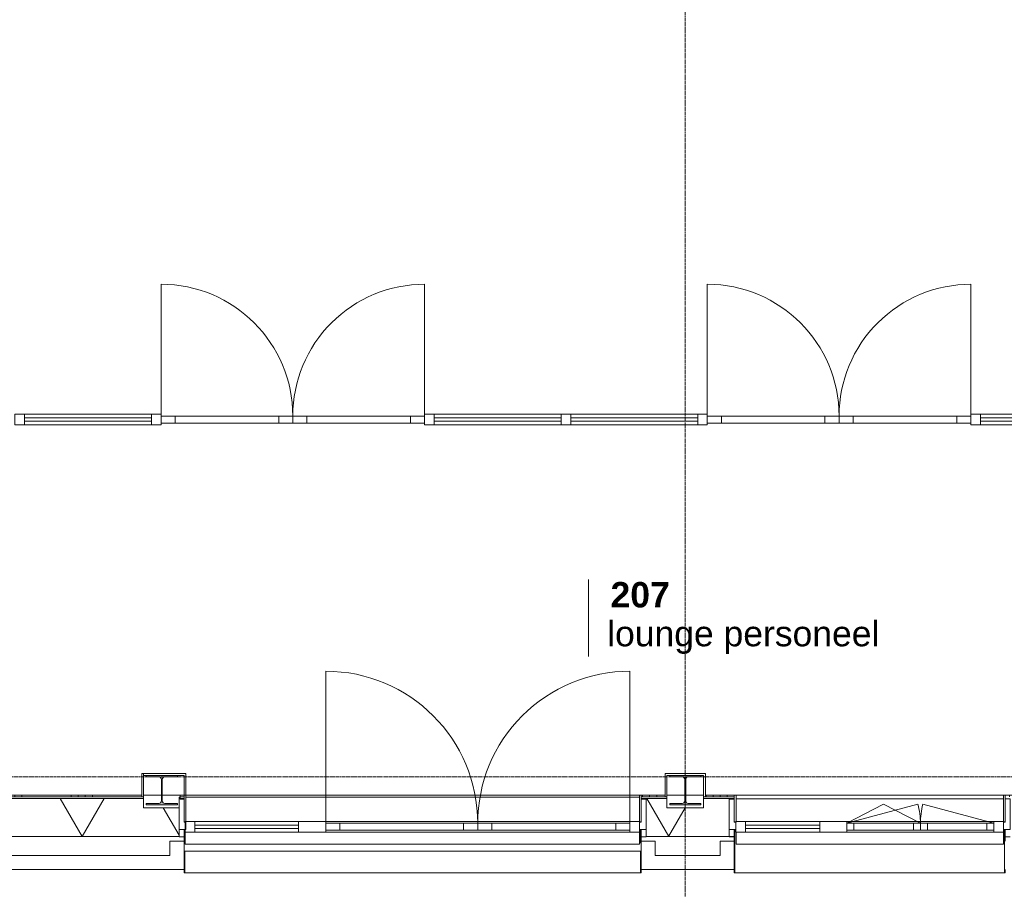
# Model space of a CAD drawing. Header units: millimetres. Extents: x -6115 to 78411, y -6358 to 59618.
# Tile 24 of 99: x 33083 to 40062, y -798 to 5367. Entities that reach past the tile are written whole.
import ezdxf

# ---------------------------------------------------------------- set-up
doc = ezdxf.new("R2010")
doc.units = ezdxf.units.MM
doc.linetypes.add('stramien', pattern=[22.225, 12.7, -3.175, 3.175, -3.175])
for name, color, linetype, lineweight in [('00_Algemeen', 7, 'Continuous', 35), ('22_Metselwerk', 7, 'Continuous', 9), ('25_Metaalconstructiewerk', 7, 'Continuous', 9), ('30_Kozijnen-ramen-deuren', 7, 'Continuous', 9), ('32_Trappen en balustraden', 7, 'Continuous', 9), ('42_Dekvloeren en vloersystemen', 7, 'Continuous', 9)]:
    doc.layers.add(name, color=color, linetype=linetype, lineweight=lineweight)
doc.styles.add('Arial_1', font='arial.ttf', dxfattribs={"height": 180})
doc.styles.add('Arial_B', font='arialbd.ttf', dxfattribs={"height": 180})

# ---------------------------------------------------------------- blocks, each defined once
blk = doc.blocks.new('Direct Shape - 2410-10368 v1 - IFC-model constructie _zonder onderbouw_ _MM21228_-1202219-02 tweede verdieping overzicht')
at = {"layer": '25_Metaalconstructiewerk'}
blk.add_hatch(color=256, dxfattribs=at).paths.add_polyline_path([(37690, -200), (37910, -200), (37910, -189), (37821.5, -189), (37808.8, -183.7), (37803.5, -171), (37803.5, -19), (37808.8, -6.3), (37821.5, -1), (37910, -1), (37910, 10), (37690, 10), (37690, -1), (37778.5, -1), (37791.2, -6.3), (37796.5, -19), (37796.5, -171), (37791.2, -183.7), (37778.5, -189), (37690, -189)])
for p, q in [((37910, 10), (37690, 10)), ((37690, 10), (37690, -1)), ((37910, -1), (37910, 10)), ((37690, -1), (37778.5, -1)), ((37796.5, -19), (37796.5, -171)), ((37803.5, -171), (37803.5, -19)), ((37821.5, -1), (37910, -1)), ((37778.5, -189), (37690, -189)), ((37690, -189), (37690, -200)), ((37690, -200), (37910, -200)), ((37910, -189), (37821.5, -189)), ((37910, -200), (37910, -189))]:
    blk.add_line(p, q, dxfattribs=at)
for centre, start, end in [((37778.5, -19), 0, 90), ((37821.5, -19), 90, 180), ((37778.5, -171), 270, 0), ((37821.5, -171), 180, 270)]:
    blk.add_arc(centre, 18, start, end, dxfattribs=at)
blk = doc.blocks.new('Direct Shape - NLRS_28_SC_TLB_kolom HEA_gen_AT_kolom_gen_HEA220_857665-1202220-02 tweede verdieping overzicht')
blk.add_blockref('Direct Shape - 2410-10368 v1 - IFC-model constructie _zonder onderbouw_ _MM21228_-1202219-02 tweede verdieping overzicht', (0, 0))
blk = doc.blocks.new('Direct Shape - 2410-10368 v1 - IFC-model constructie _zonder onderbouw_ _MM21228_-1202227-02 tweede verdieping overzicht')
at = {"layer": '25_Metaalconstructiewerk'}
blk.add_hatch(color=256, dxfattribs=at).paths.add_polyline_path([(33980, -200), (34200, -200), (34200, -189), (34111.5, -189), (34098.8, -183.7), (34093.5, -171), (34093.5, -19), (34098.8, -6.3), (34111.5, -1), (34200, -1), (34200, 10), (33980, 10), (33980, -1), (34068.5, -1), (34081.2, -6.3), (34086.5, -19), (34086.5, -171), (34081.2, -183.7), (34068.5, -189), (33980, -189)])
for p, q in [((34200, 10), (33980, 10)), ((33980, 10), (33980, -1)), ((34200, -1), (34200, 10)), ((33980, -1), (34068.5, -1)), ((34086.5, -19), (34086.5, -171)), ((34093.5, -171), (34093.5, -19)), ((34111.5, -1), (34200, -1)), ((34068.5, -189), (33980, -189)), ((33980, -189), (33980, -200)), ((33980, -200), (34200, -200)), ((34200, -189), (34111.5, -189)), ((34200, -200), (34200, -189))]:
    blk.add_line(p, q, dxfattribs=at)
for centre, start, end in [((34068.5, -19), 0, 90), ((34111.5, -19), 90, 180), ((34068.5, -171), 270, 0), ((34111.5, -171), 180, 270)]:
    blk.add_arc(centre, 18, start, end, dxfattribs=at)
blk = doc.blocks.new('Direct Shape - NLRS_28_SC_TLB_kolom HEA_gen_AT_kolom_gen_HEA220_857675-1202228-02 tweede verdieping overzicht')
blk.add_blockref('Direct Shape - 2410-10368 v1 - IFC-model constructie _zonder onderbouw_ _MM21228_-1202227-02 tweede verdieping overzicht', (0, 0))
blk = doc.blocks.new('2410-10368 v1 - IFC-model constructie _zonder onderbouw_ _MM21228__ifc-1-02 tweede verdieping overzicht')
at = {"layer": '25_Metaalconstructiewerk', "lineweight": 9}
for name in ['Direct Shape - NLRS_28_SC_TLB_kolom HEA_gen_AT_kolom_gen_HEA220_857675-1202228-02 tweede verdieping overzicht', 'Direct Shape - NLRS_28_SC_TLB_kolom HEA_gen_AT_kolom_gen_HEA220_857665-1202220-02 tweede verdieping overzicht']:
    blk.add_blockref(name, (0, 0), dxfattribs=at)
blk = doc.blocks.new('32_AEE_VO_Vliesgevel Paneel - Dubbel Raam Paneel-8380572-02 tweede verdieping overzicht')
at = {"layer": '30_Kozijnen-ramen-deuren'}
for p, q in [((-520.8, 25), (-470.8, 25)), ((-520.8, -25), (-520.8, 25)), ((-470.8, 25), (-50, 25)), ((-470.8, 25), (-470.8, -25)), ((-50, 25), (0, 25)), ((-50, -25), (-50, 25)), ((50, 25), (0, 25)), ((0, 25), (0, -25)), ((0, 25), (0, -25)), ((50, -25), (50, 25)), ((470.8, 25), (50, 25)), ((470.8, 25), (470.8, -25)), ((520.8, 25), (470.8, 25)), ((520.8, -25), (520.8, 25)), ((-470.8, -25), (-520.8, -25)), ((-50, -25), (-470.8, -25)), ((0, -25), (-50, -25)), ((0, -25), (50, -25)), ((50, -25), (470.8, -25)), ((470.8, -25), (520.8, -25))]:
    blk.add_line(p, q, dxfattribs=at)
blk = doc.blocks.new('Rectangular Mullion - 21_AEE_aluminium_BxD_68x77mm-5651194-02 tweede verdieping overzicht')
at = {"layer": '30_Kozijnen-ramen-deuren'}
blk.add_line((38946, -316), (39987.6, -316), dxfattribs=at)
blk = doc.blocks.new('Rectangular Mullion - 21_AEE_aluminium_BxD_68x77mm-V162-02 tweede verdieping overzicht')
at = {"layer": '30_Kozijnen-ramen-deuren'}
for p, q in [((-68, 38.5), (0, 38.5)), ((-68, -38.5), (-68, 38.5)), ((0, 38.5), (0, -38.5))]:
    blk.add_line(p, q, dxfattribs=at)
blk = doc.blocks.new('32_AEE_VO_Vliesgevel Paneel - Dubbele Deur Paneel-5651171-02 tweede verdieping overzicht')
at = {"layer": '30_Kozijnen-ramen-deuren'}
for p, q in [((-1077.75, 25), (-977.75, 25)), ((-977.75, 25), (-100, 25)), ((-977.75, 25), (-977.75, -25)), ((-100, 25), (0, 25)), ((-100, -25), (-100, 25)), ((100, 25), (0, 25)), ((0, 25), (0, -25)), ((0, 25), (0, -25)), ((977.75, 25), (100, 25)), ((100, -25), (100, 25)), ((977.75, 25), (977.75, -25)), ((1077.75, 25), (977.75, 25)), ((-977.75, -25), (-1077.75, -25)), ((-100, -25), (-977.75, -25)), ((0, -25), (-100, -25)), ((0, -25), (100, -25)), ((100, -25), (977.75, -25)), ((977.75, -25), (1077.75, -25))]:
    blk.add_line(p, q, dxfattribs=at)
blk = doc.blocks.new('Rectangular Mullion - 21_AEE_aluminium_BxD_68x77mm-2976939-02 tweede verdieping overzicht')
at = {"layer": '30_Kozijnen-ramen-deuren'}
blk.add_line((35251.5, -316), (37407, -316), dxfattribs=at)
blk = doc.blocks.new('Rectangular Mullion - 21_AEE_aluminium_BxD_68x77mm-2976947-02 tweede verdieping overzicht')
at = {"layer": '30_Kozijnen-ramen-deuren'}
for p, q in [((-68, 38.5), (0, 38.5)), ((-68, -38.5), (-68, 38.5)), ((0, 38.5), (0, -38.5))]:
    blk.add_line(p, q, dxfattribs=at)
blk = doc.blocks.new('System Panel - 31_AEE_glas-5651174-02 tweede verdieping overzicht')
at = {"layer": '30_Kozijnen-ramen-deuren'}
for p, q in [((367.75, 12.5), (-367.75, 12.5)), ((-367.75, 12.5), (-367.75, -12.5)), ((367.75, -12.5), (367.75, 12.5)), ((-367.75, -12.5), (367.75, -12.5))]:
    blk.add_line(p, q, dxfattribs=at)
blk = doc.blocks.new('Rectangular Mullion - 21_AEE_aluminium_BxD_68x77mm-2976942-02 tweede verdieping overzicht')
at = {"layer": '30_Kozijnen-ramen-deuren'}
blk.add_line((34323, -316), (35058.5, -316), dxfattribs=at)
blk = doc.blocks.new('Rectangular Mullion - 21_AEE_aluminium_BxD_193x77mm-5651167-02 tweede verdieping overzicht')
at = {"layer": '30_Kozijnen-ramen-deuren'}
for p, q in [((-96.5, 38.5), (96.5, 38.5)), ((-96.5, -38.5), (-96.5, 38.5)), ((96.5, 38.5), (96.5, -38.5))]:
    blk.add_line(p, q, dxfattribs=at)
blk = doc.blocks.new('Rectangular Mullion - 21_AEE_aluminium_BxD_68x77mm-2977028-02 tweede verdieping overzicht')
at = {"layer": '30_Kozijnen-ramen-deuren'}
for p, q in [((0, 38.5), (-68, 38.5)), ((-68, 38.5), (-68, -38.5)), ((0, -38.5), (0, 38.5))]:
    blk.add_line(p, q, dxfattribs=at)
blk = doc.blocks.new('System Panel - 31_AEE_glas-8380627-02 tweede verdieping overzicht')
at = {"layer": '30_Kozijnen-ramen-deuren'}
for p, q in [((262.75, 12.5), (-262.75, 12.5)), ((-262.75, 12.5), (-262.75, -12.5)), ((262.75, -12.5), (262.75, 12.5)), ((-262.75, -12.5), (262.75, -12.5))]:
    blk.add_line(p, q, dxfattribs=at)
blk = doc.blocks.new('Rectangular Mullion - 21_AEE_aluminium_BxD_68x77mm-V179-02 tweede verdieping overzicht')
at = {"layer": '30_Kozijnen-ramen-deuren'}
blk.add_line((38227.5, -316), (38753, -316), dxfattribs=at)
blk = doc.blocks.new('Rectangular Mullion - 21_AEE_aluminium_BxD_193x77mm-8380570-02 tweede verdieping overzicht')
at = {"layer": '30_Kozijnen-ramen-deuren'}
for p, q in [((-96.5, 38.5), (96.5, 38.5)), ((-96.5, 25), (-96.5, 38.5)), ((96.5, 38.5), (96.5, -38.5)), ((-96.5, -38.5), (-96.5, -25))]:
    blk.add_line(p, q, dxfattribs=at)
blk = doc.blocks.new('Rectangular Mullion - 21_AEE_aluminium_BxD_68x77mm-V180-02 tweede verdieping overzicht')
at = {"layer": '30_Kozijnen-ramen-deuren'}
for p, q in [((0, 38.5), (-68, 38.5)), ((-68, 38.5), (-68, 25.5)), ((0, -38.5), (0, 38.5)), ((-68, -25), (-68, -38.5))]:
    blk.add_line(p, q, dxfattribs=at)
blk = doc.blocks.new('System Panel - 31_AEE_glas-8201955-02 tweede verdieping overzicht')
at = {"layer": '30_Kozijnen-ramen-deuren'}
for p, q in [((450, 12.5), (-450, 12.5)), ((-450, 12.5), (-450, -12.5)), ((450, -12.5), (450, 12.5)), ((-450, -12.5), (450, -12.5))]:
    blk.add_line(p, q, dxfattribs=at)
blk = doc.blocks.new('Rectangular Mullion - 21_AEE_aluminium_CS50-6773726-02 tweede verdieping overzicht')
at = {"layer": '30_Kozijnen-ramen-deuren'}
for p, q in [((33116.5, 2570.5), (34016.5, 2570.5)), ((33116.5, 2494.5), (34016.5, 2494.5))]:
    blk.add_line(p, q, dxfattribs=at)
blk = doc.blocks.new('Rectangular Mullion - 21_AEE_aluminium_CS50-8201947-02 tweede verdieping overzicht')
at = {"layer": '30_Kozijnen-ramen-deuren'}
for p, q in [((-34, 38), (34, 38)), ((-34, -38), (-34, 38)), ((34, 38), (34, -38)), ((34, -38), (-34, -38))]:
    blk.add_line(p, q, dxfattribs=at)
blk = doc.blocks.new('32_AEE_VO_Vliesgevel Paneel - Dubbele Deur Paneel-8201956-02 tweede verdieping overzicht')
at = {"layer": '30_Kozijnen-ramen-deuren'}
for p, q in [((-934, 25), (-834, 25)), ((-834, 25), (-100, 25)), ((-834, 25), (-834, -25)), ((-100, 25), (0, 25)), ((-100, -25), (-100, 25)), ((100, 25), (0, 25)), ((0, 25), (0, -25)), ((0, 25), (0, -25)), ((834, 25), (100, 25)), ((100, -25), (100, 25)), ((834, 25), (834, -25)), ((934, 25), (834, 25)), ((-834, -25), (-934, -25)), ((-100, -25), (-834, -25)), ((0, -25), (-100, -25)), ((0, -25), (100, -25)), ((100, -25), (834, -25)), ((834, -25), (934, -25))]:
    blk.add_line(p, q, dxfattribs=at)
blk = doc.blocks.new('Rectangular Mullion - 21_AEE_aluminium_CS50-6773734-02 tweede verdieping overzicht')
at = {"layer": '30_Kozijnen-ramen-deuren'}
for p, q in [((36020.5, 2570.5), (36920.5, 2570.5)), ((36020.5, 2494.5), (36920.5, 2494.5))]:
    blk.add_line(p, q, dxfattribs=at)
blk = doc.blocks.new('Rectangular Mullion - 21_AEE_aluminium_CS50-8201948-02 tweede verdieping overzicht')
at = {"layer": '30_Kozijnen-ramen-deuren'}
for p, q in [((-34, 38), (34, 38)), ((-34, -38), (-34, 38)), ((34, 38), (34, -38)), ((34, -38), (-34, -38))]:
    blk.add_line(p, q, dxfattribs=at)
blk = doc.blocks.new('31_AEE_SA_Stelkozijn - Specials A-8378026-02 tweede verdieping overzicht')
at = {"layer": '30_Kozijnen-ramen-deuren', "lineweight": 18}
for p, q in [((-960.1, 502.5), (-995, 502.5)), ((-995, 502.5), (-995, 284.5)), ((-960.1, 338.5), (-960.1, 502.5)), ((995, 502.5), (960.1, 502.5)), ((960.1, 502.5), (960.1, 338.5)), ((995, 284.5), (995, 502.5)), ((-995, 284.5), (-948.1, 284.5)), ((-948.1, 338.5), (-960.1, 338.5)), ((-948.1, 284.5), (-948.1, 338.5)), ((960.1, 338.5), (948.1, 338.5)), ((948.1, 338.5), (948.1, 284.5)), ((948.1, 284.5), (995, 284.5))]:
    blk.add_line(p, q, dxfattribs=at)
at = {"layer": '30_Kozijnen-ramen-deuren'}
for p, q in [((-947.6, 502.5), (947.6, 502.5)), ((-960, 232.5), (-995, 232.5)), ((995, 232.5), (960, 232.5))]:
    blk.add_line(p, q, dxfattribs=at)
blk = doc.blocks.new('41_AEE_SA_Lekdorpel_40mm overstek - Lekdorpel-8378028-02 tweede verdieping overzicht')
at = {"layer": '30_Kozijnen-ramen-deuren'}
for p, q in [((-960, 200.5), (-960, 280.5)), ((-948, 280.5), (-960, 280.5)), ((-955, -13.4), (-955, 279.5)), ((-955, 279.5), (-948, 279.5)), ((960, 280.5), (948.1, 280.5)), ((948.1, 279.5), (955, 279.5)), ((955, 279.5), (955, -13.4)), ((960, 280.5), (960, 200.5)), ((-960, -13.4), (-960, 0.5)), ((960, 0.5), (960, -13.4)), ((-960, -13.4), (-960, -22.5)), ((-960, -21.5), (-960, -22.5)), ((-960, -22.5), (-955, -22.5)), ((-955, -13.4), (-955, -22.5)), ((-955, -21.7), (-955, -22.5)), ((-955, -22.5), (955, -22.5)), ((955, -22.5), (955, -13.4)), ((955, -22.5), (955, -21.7)), ((955, -22.5), (960, -22.5)), ((960, -22.5), (960, -13.4)), ((960, -22.5), (960, -21.5))]:
    blk.add_line(p, q, dxfattribs=at)
blk = doc.blocks.new('AEE_SA_Dagkant_interieur - Dagkant Interieur-8378029-02 tweede verdieping overzicht')
at = {"layer": '30_Kozijnen-ramen-deuren', "lineweight": 18}
for p, q in [((-947.6, 527), (-960.1, 527)), ((-960.1, 527), (-960.1, 335.6)), ((-947.6, 335.6), (-947.6, 527)), ((960.1, 527), (947.6, 527)), ((947.6, 527), (947.6, 335.6)), ((960.1, 335.6), (960.1, 527)), ((-960.1, 335.6), (-947.6, 335.6)), ((947.6, 335.6), (960.1, 335.6))]:
    blk.add_line(p, q, dxfattribs=at)
blk = doc.blocks.new('31_AEE_SA_Stelkozijn Special A3 - Specials A3-8377119-02 tweede verdieping overzicht')
at = {"layer": '30_Kozijnen-ramen-deuren'}
for p, q in [((-1655, 502.5), (-1655, 514.5)), ((-1655, 514.5), (-1647.4, 514.5)), ((-1607.6, 514.5), (1607.6, 514.5)), ((-1620, 232.5), (-1655, 232.5)), ((1655, 232.5), (1620, 232.5))]:
    blk.add_line(p, q, dxfattribs=at)
at = {"layer": '30_Kozijnen-ramen-deuren', "lineweight": 18}
for p, q in [((-1620.1, 502.5), (-1655, 502.5)), ((-1655, 502.5), (-1655, 284.5)), ((-1620.1, 338.5), (-1620.1, 502.5)), ((1655, 502.5), (1620.1, 502.5)), ((1620.1, 502.5), (1620.1, 338.5)), ((1655, 284.5), (1655, 502.5)), ((-1655, 284.5), (-1608.1, 284.5)), ((-1608.1, 338.5), (-1620.1, 338.5)), ((-1608.1, 284.5), (-1608.1, 338.5)), ((1620.1, 338.5), (1608.1, 338.5)), ((1608.1, 338.5), (1608.1, 284.5)), ((1608.1, 284.5), (1655, 284.5))]:
    blk.add_line(p, q, dxfattribs=at)
blk = doc.blocks.new('41_AEE_SA_Lekdorpel_40mm overstek - Lekdorpel-6592925-02 tweede verdieping overzicht')
at = {"layer": '30_Kozijnen-ramen-deuren'}
for p, q in [((-1620, 200.5), (-1620, 280.5)), ((-1612.4, 280.5), (-1620, 280.5)), ((-1615, 190.5), (-1615, 279.5)), ((-1615, 279.5), (-1612.4, 279.5)), ((1620, 280.5), (1607.6, 280.5)), ((1607.6, 279.5), (1615, 279.5)), ((1615, 279.5), (1615, 190.5)), ((1620, 280.5), (1620, 200.5)), ((-1615, -13.4), (-1615, 130.5)), ((1615, 130.5), (1615, -13.4)), ((-1620, -13.4), (-1620, 0.5)), ((1620, 0.5), (1620, -13.4)), ((-1620, -13.4), (-1620, -22.5)), ((-1620, -21.5), (-1620, -22.5)), ((-1620, -22.5), (-1615, -22.5)), ((-1615, -13.4), (-1615, -22.5)), ((-1615, -21.7), (-1615, -22.5)), ((-1615, -22.5), (1615, -22.5)), ((1615, -22.5), (1615, -13.4)), ((1615, -22.5), (1615, -21.7)), ((1615, -22.5), (1620, -22.5)), ((1620, -22.5), (1620, -13.4)), ((1620, -22.5), (1620, -21.5))]:
    blk.add_line(p, q, dxfattribs=at)
blk = doc.blocks.new('AEE_SA_Dagkant_interieur - Dagkant Interieur-6592926-02 tweede verdieping overzicht')
at = {"layer": '30_Kozijnen-ramen-deuren', "lineweight": 18}
for p, q in [((-1607.6, 527), (-1620.1, 527)), ((-1620.1, 527), (-1620.1, 335.6)), ((-1607.6, 335.6), (-1607.6, 527)), ((1620.1, 527), (1607.6, 527)), ((1607.6, 527), (1607.6, 335.6)), ((1620.1, 335.6), (1620.1, 527)), ((-1620.1, 335.6), (-1607.6, 335.6)), ((1607.6, 335.6), (1620.1, 335.6))]:
    blk.add_line(p, q, dxfattribs=at)
blk = doc.blocks.new('Railing - Railing-4285056-02 tweede verdieping overzicht')
at = {"layer": '32_Trappen en balustraden'}
for p, q in [((34255.5, -467.5), (34247.4, -467.5)), ((37487.4, -467.5), (37475.5, -467.5)), ((34247.4, -527.5), (37487.4, -527.5))]:
    blk.add_line(p, q, dxfattribs=at)
blk = doc.blocks.new('AEE_Zonnescherm3 - AEE_Zonnescherm-6599214-02 tweede verdieping overzicht')
at = {"layer": '30_Kozijnen-ramen-deuren'}
for p, q in [((23455.5, -405.2), (26675.5, -405.2)), ((23455.5, -405.2), (23455.5, -490.2)), ((26675.5, -405.2), (26675.5, -490.2)), ((26675.5, -490.2), (23455.5, -490.2))]:
    blk.add_line(p, q, dxfattribs=at)
blk = doc.blocks.new('AEE_Zonnescherm4 - AEE_Zonnescherm-6599227-02 tweede verdieping overzicht')
at = {"layer": '30_Kozijnen-ramen-deuren'}
for p, q in [((23455.5, -393), (25351, -393)), ((23455.5, -393), (23455.5, -478)), ((25351, -393), (25351, -478)), ((25351, -478), (23455.5, -478))]:
    blk.add_line(p, q, dxfattribs=at)
blk = doc.blocks.new('30_AEE_VO_draairichting - 30_AEE_VO_draairichting-8380617-02 tweede verdieping overzicht')
at = {"layer": '30_Kozijnen-ramen-deuren'}
blk.add_line((242.7, -134.8), (-260.4, 0), dxfattribs=at)
blk.add_arc((-260.4, 0), 520.8, 345, 0, dxfattribs=at)
blk = doc.blocks.new('30_AEE_VO_draairichting - 30_AEE_VO_draairichting-8380622-02 tweede verdieping overzicht')
at = {"layer": '30_Kozijnen-ramen-deuren'}
for p, q in [((242.7, 134.8), (-260.4, 0)), ((0, 134.8), (-260.4, 0)), ((260.4, 0), (0, 134.8))]:
    blk.add_line(p, q, dxfattribs=at)
blk.add_arc((-260.4, 0), 520.8, 360, 15, dxfattribs=at)
blk = doc.blocks.new('30_AEE_VO_draairichting - 30_AEE_VO_draairichting-8195643-02 tweede verdieping overzicht')
at = {"layer": '30_Kozijnen-ramen-deuren'}
blk.add_line((-538.875, -1077.75), (-538.875, -13.5), dxfattribs=at)
blk.add_arc((-538.875, 0), 1077.75, 270, 0, dxfattribs=at)
blk = doc.blocks.new('30_AEE_VO_draairichting - 30_AEE_VO_draairichting-8195648-02 tweede verdieping overzicht')
at = {"layer": '30_Kozijnen-ramen-deuren'}
blk.add_line((-538.875, 1077.75), (-538.875, 13.5), dxfattribs=at)
blk.add_arc((-538.875, 0), 1077.75, 360, 90, dxfattribs=at)
blk = doc.blocks.new('30_AEE_VO_draairichting - 30_AEE_VO_draairichting-8202001-02 tweede verdieping overzicht')
at = {"layer": '30_Kozijnen-ramen-deuren'}
blk.add_line((-467, -934), (-467, -13), dxfattribs=at)
blk.add_arc((-467, 0), 934, 270, 0, dxfattribs=at)
blk = doc.blocks.new('30_AEE_VO_draairichting - 30_AEE_VO_draairichting-8202006-02 tweede verdieping overzicht')
at = {"layer": '30_Kozijnen-ramen-deuren'}
blk.add_line((-467, 934), (-467, 13), dxfattribs=at)
blk.add_arc((-467, 0), 934, 360, 90, dxfattribs=at)
blk = doc.blocks.new('00_AEE_tag_ruimte_klein - Naam _ nummer-752176-02 tweede verdieping overzicht')
at = {"layer": '00_Algemeen', "lineweight": 9}
for p, q in [((-8.061, 7.172), (-8.061, 4.245)), ((-8.061, 4.468), (-8.061, 1.718))]:
    blk.add_line(p, q, dxfattribs=at)

msp = doc.modelspace()

# ---------------------------------------------------------------- hatches: boundary and pattern name
at = {"layer": '22_Metselwerk'}
h = msp.add_hatch(dxfattribs=at)
h.set_pattern_fill('FP_351', color=256, angle=90, style=0, pattern_type=2)
h.set_pattern_definition([(90, (34309.9, 10), (-500, -2e-12), []), (90, (34359.9, 10), (-500, -2e-12), []), (90, (34409.9, 10), (-500, -2e-12), []), (90, (34459.9, 10), (-500, -2e-12), [])])
h.paths.add_polyline_path([(34247.3, 10), (34259.8, 10), (34259.8, 22.5), (33960, 22.5), (33960, 10)])
h = msp.add_hatch(dxfattribs=at)
h.set_pattern_fill('FP_198', color=256, angle=90, style=0, pattern_type=2)
h.set_pattern_definition([(90, (21947.25, -424.5), (-500, -2e-12), []), (90, (21997.25, -424.5), (-500, -2e-12), []), (90, (22047.25, -424.5), (-500, -2e-12), []), (90, (22097.25, -424.5), (-500, -2e-12), [])])
h.paths.add_polyline_path([(43330, -142.5), (43342.5, -142.5), (43342.5, -130), (43330, -130)])
h.paths.add_polyline_path([(42647, -142.5), (43045, -142.5), (43045, -130), (42647, -130)])
h.paths.add_polyline_path([(40345, -142.5), (40345, -130), (40067.5, -130), (40067.5, -142.5), (40223.8, -142.5)])
h.paths.add_polyline_path([(40655, -142.5), (40727, -142.5), (40727, -130), (40655, -130)])
h.paths.add_polyline_path([(37487.4, -142.5), (37657.5, -142.5), (37657.5, -130), (37487.4, -130)])
h.paths.add_polyline_path([(38108.8, -142.5), (38147.5, -142.5), (38147.5, -130), (37942.5, -130), (37942.5, -142.5)])
h.paths.add_polyline_path([(32257.5, -142.5), (32257.5, -130), (31847.6, -130), (31847.6, -142.5), (32065.9, -142.5)])
h.paths.add_polyline_path([(34220, -142.5), (34247.4, -142.5), (34247.4, -130), (34220, -130)])
h.paths.add_polyline_path([(32542.5, -142.5), (33947.5, -142.5), (33947.5, -130), (32542.5, -130)])
h.paths.add_polyline_path([(29927.6, -142.5), (29927.6, -130), (29842.5, -130), (29842.5, -142.5)])
h.paths.add_polyline_path([(29557.5, -142.5), (29557.5, -130), (29267.5, -130), (29267.5, -142.5), (29346.6, -142.5)])
h.paths.add_polyline_path([(27347.5, -142.5), (27347.5, -130), (27142.5, -130), (27142.5, -142.5), (27231.6, -142.5)])
h.paths.add_polyline_path([(26857.5, -142.5), (26857.5, -130), (26687.4, -130), (26687.4, -142.5)])
h.paths.add_polyline_path([(23147.5, -142.5), (23147.5, -130), (21820, -130), (21820, -142.5), (23001.7, -142.5)])
h.paths.add_polyline_path([(23447.4, -142.5), (23447.4, -130), (23420, -130), (23420, -142.5)])
h.paths.add_polyline_path([(19980.2, -142.5), (20157.5, -142.5), (20157.5, -130), (19442.5, -130), (19442.5, -142.5)])
h.paths.add_polyline_path([(21242.5, -142.5), (21380, -142.5), (21380, -130), (21242.5, -130)])
h.paths.add_polyline_path([(18357.5, -142.5), (18357.5, -130), (17642.5, -130), (17642.5, -142.5), (18167.4, -142.5)])
h.paths.add_polyline_path([(16420, -142.5), (16557.5, -142.5), (16557.5, -130), (16420, -130)])
h.paths.add_polyline_path([(15980, -142.5), (15980, -130), (15842.5, -130), (15842.5, -142.5)])
h.paths.add_polyline_path([(14239.5, -142.5), (14757.5, -142.5), (14757.5, -130), (14042.5, -130), (14042.5, -142.5)])
h.paths.add_polyline_path([(12242.5, -142.5), (12957.5, -142.5), (12957.5, -130), (12242.5, -130)])
h.paths.add_polyline_path([(11157.5, -142.5), (11157.5, -130), (11020, -130), (11020, -142.5)])
h.paths.add_polyline_path([(9357.5, -142.5), (9357.5, -130), (8642.5, -130), (8642.5, -142.5), (9103.1, -142.5)])
h.paths.add_polyline_path([(10580, -142.5), (10580, -130), (10442.5, -130), (10442.5, -142.5)])
h.paths.add_polyline_path([(7557.5, -142.5), (7557.5, -130), (7125, -130), (7125, -142.5), (7290.2, -142.5)])
h.paths.add_polyline_path([(7095, -142.5), (7095, -130), (6842.5, -130), (6842.5, -142.5), (6988.1, -142.5)])
h.paths.add_polyline_path([(4873.1, -142.5), (5180, -142.5), (5180, -130), (220, -130), (220, -142.5), (3664.5, -142.5)])
h.paths.add_polyline_path([(5620, -142.5), (5757.5, -142.5), (5757.5, -130), (5620, -130)])
h = msp.add_hatch(dxfattribs=at)
h.set_pattern_fill('FP_199', color=256, angle=60, style=0, pattern_type=2)
h.set_pattern_definition([(60, (21747.25, -424.5), (-519.615, 300), []), (120, (21747.25, -424.5), (-519.615, -300), [])])
h.paths.add_polyline_path([(43547.4, -424.5), (43624.5, -424.5), (43624.5, -154.5), (43330, -154.5), (43330, -220), (43070, -220), (43070, -154.5), (42647, -154.5), (42647, -158), (42682, -158), (42682, -424.5), (43245.2, -424.5)])
h.paths.add_polyline_path([(40525.9, -424.5), (40692, -424.5), (40692, -158), (40727, -158), (40727, -154.5), (40630, -154.5), (40630, -220), (40370, -220), (40370, -154.5), (40067.5, -154.5), (40067.5, -158.5), (40102.5, -158.5), (40102.5, -424.5), (40223.8, -424.5)])
h.paths.add_polyline_path([(38108.8, -424.5), (38112.5, -424.5), (38112.5, -158.5), (38147.5, -158.5), (38147.5, -154.5), (37930, -154.5), (37930, -220), (37670, -220), (37670, -154.5), (37487.4, -154.5), (37487.4, -158.5), (37522.4, -158.5), (37522.4, -424.5), (37806.6, -424.5)])
h.paths.add_polyline_path([(34180.9, -424.5), (34212.4, -424.5), (34212.4, -220), (33960, -220), (33960, -154.5), (32530, -154.5), (32530, -220), (32270, -220), (32270, -154.5), (31847.6, -154.5), (31847.6, -158), (31882.6, -158), (31882.6, -424.5), (33878.8, -424.5)])
h.paths.add_polyline_path([(29648.8, -424.5), (29892.6, -424.5), (29892.6, -158), (29927.6, -158), (29927.6, -154.5), (29830, -154.5), (29830, -220), (29570, -220), (29570, -154.5), (29267.5, -154.5), (29267.5, -158.5), (29302.5, -158.5), (29302.5, -424.5), (29346.6, -424.5)])
h.paths.add_polyline_path([(27312.5, -424.5), (27312.5, -158.5), (27347.5, -158.5), (27347.5, -154.5), (27130, -154.5), (27130, -220), (26870, -220), (26870, -154.5), (26687.4, -154.5), (26687.4, -158.5), (26722.4, -158.5), (26722.4, -424.5), (27231.6, -424.5)])
h.paths.add_polyline_path([(23412.4, -424.5), (23412.4, -220), (23160, -220), (23160, -154.5), (21820, -154.5), (21820, -220), (21380, -220), (21380, -154.5), (21242.5, -154.5), (21242.5, -372.5), (21390, -372.5), (21390, -424.5), (23303.8, -424.5)])
h.paths.add_polyline_path([(20010, -424.5), (20010, -372.5), (20157.5, -372.5), (20157.5, -154.5), (19442.5, -154.5), (19442.5, -372.5), (19590, -372.5), (19590, -424.5), (19980.2, -424.5)])
h.paths.add_polyline_path([(18210, -424.5), (18210, -372.5), (18357.5, -372.5), (18357.5, -154.5), (17642.5, -154.5), (17642.5, -372.5), (17790, -372.5), (17790, -424.5), (18167.4, -424.5)])
h.paths.add_polyline_path([(16052.4, -424.5), (16410, -424.5), (16410, -372.5), (16557.5, -372.5), (16557.5, -154.5), (16420, -154.5), (16420, -220), (15980, -220), (15980, -154.5), (15842.5, -154.5), (15842.5, -372.5), (15990, -372.5), (15990, -424.5)])
h.paths.add_polyline_path([(14239.5, -424.5), (14610, -424.5), (14610, -372.5), (14757.5, -372.5), (14757.5, -154.5), (14042.5, -154.5), (14042.5, -372.5), (14190, -372.5), (14190, -424.5)])
h.paths.add_polyline_path([(12426.7, -424.5), (12810, -424.5), (12810, -372.5), (12957.5, -372.5), (12957.5, -154.5), (12242.5, -154.5), (12242.5, -372.5), (12390, -372.5), (12390, -424.5)])
h.paths.add_polyline_path([(11010, -424.5), (11010, -372.5), (11157.5, -372.5), (11157.5, -154.5), (11020, -154.5), (11020, -220), (10580, -220), (10580, -154.5), (10442.5, -154.5), (10442.5, -372.5), (10590, -372.5), (10590, -424.5), (10915.9, -424.5)])
h.paths.add_polyline_path([(9210, -424.5), (9210, -372.5), (9357.5, -372.5), (9357.5, -154.5), (8642.5, -154.5), (8642.5, -372.5), (8790, -372.5), (8790, -424.5), (9103.1, -424.5)])
h.paths.add_polyline_path([(7290.2, -424.5), (7410, -424.5), (7410, -372.5), (7557.5, -372.5), (7557.5, -154.5), (6842.5, -154.5), (6842.5, -372.5), (6990, -372.5), (6990, -424.5)])
h.paths.add_polyline_path([(5610, -424.5), (5610, -372.5), (5757.5, -372.5), (5757.5, -154.5), (5620, -154.5), (5620, -220), (5180, -220), (5180, -154.5), (220, -154.5), (220, -220), (-154.5, -220), (-154.5, -424.5), (5477.4, -424.5)])
h.paths.add_polyline_path([(23420, -158.5), (23447.4, -158.5), (23447.4, -154.5), (23420, -154.5)])
h.paths.add_polyline_path([(34247.4, -158.5), (34247.4, -154.5), (34220, -154.5), (34220, -158.5)])

# ---------------------------------------------------------------- linework, layer by layer
at = {"layer": '00_Algemeen', "color": 150, "linetype": 'stramien', "lineweight": 9, "true_color": 0x0080ff}
for p, q in [((37800, -4950.1), (37800, 59018.3)), ((77811.4, 0), (-5515.3, 0))]:
    msp.add_line(p, q, dxfattribs=at)
at = {"layer": '22_Metselwerk'}
for p, q in [((33947.5, 22.5), (33947.5, -142.5)), ((34259.8, 22.5), (33947.5, 22.5)), ((33960, -154.5), (33960, 10)), ((33960, 10), (34247.3, 10)), ((34247.3, 10), (34247.3, -130)), ((34259.8, -130), (34259.8, 22.5)), ((37657.5, 22.5), (37657.5, -142.5)), ((37942.5, 22.5), (37657.5, 22.5)), ((37670, -154.5), (37670, 10)), ((37670, 10), (37930, 10)), ((37930, 10), (37930, -154.5)), ((37942.5, -142.5), (37942.5, 22.5)), ((33947.5, -130), (32542.5, -130)), ((34220, -130), (34220, -154.5)), ((34220, -130), (34259.8, -130)), ((34247.4, -154.5), (34247.4, -130)), ((37657.5, -130), (37487.4, -130)), ((37487.4, -130), (37487.4, -154.5)), ((37942.5, -130), (40345, -130)), ((38147.5, -154.5), (38147.5, -130)), ((32530, -142.5), (33947.5, -142.5)), ((33960, -142.5), (33947.5, -142.5)), ((34220, -142.5), (34247.4, -142.5)), ((37487.4, -142.5), (37670, -142.5)), ((37930, -142.5), (38147.5, -142.5)), ((38147.5, -377.5), (38147.5, -373.5)), ((38147.5, -424.5), (38112.5, -424.5))]:
    msp.add_line(p, q, dxfattribs=at)
at = {"layer": '22_Metselwerk', "lineweight": 18}
for p, q in [((32530, -154.5), (33960, -154.5)), ((33960, -220), (33960, -154.5)), ((34220, -154.5), (34220, -158.5)), ((34220, -154.5), (34247.4, -154.5)), ((34220, -158.5), (34247.4, -158.5)), ((34247.4, -158.5), (34247.4, -154.5)), ((37487.4, -154.5), (37487.4, -158.5)), ((37487.4, -154.5), (37670, -154.5)), ((37487.4, -158.5), (37522.4, -158.5)), ((37522.4, -158.5), (37522.4, -424.5)), ((37670, -220), (37670, -154.5)), ((37930, -154.5), (37930, -220)), ((37930, -154.5), (38147.5, -154.5)), ((38112.5, -424.5), (38112.5, -158.5)), ((38112.5, -158.5), (38147.5, -158.5)), ((38147.5, -158.5), (38147.5, -154.5)), ((34212.4, -220), (33960, -220)), ((34212.4, -424.5), (34212.4, -220)), ((37930, -220), (37670, -220)), ((31882.6, -424.5), (34212.4, -424.5)), ((34247.4, -457.5), (34147.4, -457.5)), ((34147.4, -457.5), (34147.4, -557.5)), ((34247.4, -557.5), (34247.4, -457.5)), ((37587.4, -457.5), (37487.4, -457.5)), ((37487.4, -457.5), (37487.4, -557.5)), ((37522.4, -424.5), (38112.5, -424.5)), ((37587.4, -557.5), (37587.4, -457.5)), ((38147.5, -457.5), (38047.5, -457.5)), ((38047.5, -457.5), (38047.5, -557.5)), ((38147.5, -657.5), (38147.5, -457.5)), ((34147.4, -557.5), (31947.6, -557.5)), ((34247.4, -657.5), (34247.4, -557.5)), ((37487.4, -557.5), (37487.4, -657.5)), ((38047.5, -557.5), (37587.4, -557.5)), ((31847.6, -657.5), (34247.4, -657.5)), ((37487.4, -657.5), (38147.5, -657.5))]:
    msp.add_line(p, q, dxfattribs=at)
at = {"layer": '42_Dekvloeren en vloersystemen'}
for p, q in [((33960, -130), (34086.5, -130)), ((34093.5, -130), (34220, -130)), ((34259.8, -130), (37487.4, -130)), ((37670, -130), (37796.5, -130)), ((37803.5, -130), (37930, -130))]:
    msp.add_line(p, q, dxfattribs=at)

# ---------------------------------------------------------------- block references
at = {"lineweight": 5}
msp.add_blockref('2410-10368 v1 - IFC-model constructie _zonder onderbouw_ _MM21228__ifc-1-02 tweede verdieping overzicht', (0, 0), dxfattribs=at)
at = {"layer": '00_Algemeen', "lineweight": 9, "xscale": 99.99999999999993, "yscale": 99.99999999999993, "zscale": 99.99999999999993}
msp.add_blockref('00_AEE_tag_ruimte_klein - Naam _ nummer-752176-02 tweede verdieping overzicht', (37919.4, 680.6), dxfattribs=at)
at = {"layer": '30_Kozijnen-ramen-deuren'}
for name, p in [('30_AEE_VO_draairichting - 30_AEE_VO_draairichting-8202006-02 tweede verdieping overzicht', (34551.5, 2557.5)), ('30_AEE_VO_draairichting - 30_AEE_VO_draairichting-8202006-02 tweede verdieping overzicht', (38423.5, 2557.5)), ('Rectangular Mullion - 21_AEE_aluminium_CS50-6773726-02 tweede verdieping overzicht', (0, 0)), ('Rectangular Mullion - 21_AEE_aluminium_CS50-6773734-02 tweede verdieping overzicht', (0, 0)), ('Rectangular Mullion - 21_AEE_aluminium_CS50-6773726-02 tweede verdieping overzicht', (3872, 0)), ('Rectangular Mullion - 21_AEE_aluminium_CS50-6773734-02 tweede verdieping overzicht', (3872, 0)), ('30_AEE_VO_draairichting - 30_AEE_VO_draairichting-8195648-02 tweede verdieping overzicht', (35790.4, -329.5)), ('AEE_SA_Dagkant_interieur - Dagkant Interieur-6592926-02 tweede verdieping overzicht', (35867.4, -658)), ('AEE_SA_Dagkant_interieur - Dagkant Interieur-8378029-02 tweede verdieping overzicht', (39107.5, -658)), ('31_AEE_SA_Stelkozijn Special A3 - Specials A3-8377119-02 tweede verdieping overzicht', (35867.4, -658)), ('31_AEE_SA_Stelkozijn - Specials A-8378026-02 tweede verdieping overzicht', (39107.5, -658)), ('30_AEE_VO_draairichting - 30_AEE_VO_draairichting-8380622-02 tweede verdieping overzicht', (39206.4, -329.5)), ('Rectangular Mullion - 21_AEE_aluminium_BxD_68x77mm-2976942-02 tweede verdieping overzicht', (0, 0)), ('Rectangular Mullion - 21_AEE_aluminium_BxD_68x77mm-2976939-02 tweede verdieping overzicht', (0, 0)), ('Rectangular Mullion - 21_AEE_aluminium_BxD_68x77mm-2977028-02 tweede verdieping overzicht', (37475, -354.5)), ('Rectangular Mullion - 21_AEE_aluminium_BxD_68x77mm-V179-02 tweede verdieping overzicht', (0, 0)), ('Rectangular Mullion - 21_AEE_aluminium_BxD_68x77mm-5651194-02 tweede verdieping overzicht', (0, 0)), ('Rectangular Mullion - 21_AEE_aluminium_BxD_68x77mm-V180-02 tweede verdieping overzicht', (40055.6, -354.5)), ('41_AEE_SA_Lekdorpel_40mm overstek - Lekdorpel-6592925-02 tweede verdieping overzicht', (35867.4, -658)), ('AEE_Zonnescherm3 - AEE_Zonnescherm-6599214-02 tweede verdieping overzicht', (10800, 12.2)), ('41_AEE_SA_Lekdorpel_40mm overstek - Lekdorpel-8378028-02 tweede verdieping overzicht', (39107.5, -658)), ('AEE_Zonnescherm4 - AEE_Zonnescherm-6599227-02 tweede verdieping overzicht', (14704.8, 0))]:
    msp.add_blockref(name, p, dxfattribs=at)
at = {"layer": '30_Kozijnen-ramen-deuren', "rotation": 180}
for name, p in [('30_AEE_VO_draairichting - 30_AEE_VO_draairichting-8202001-02 tweede verdieping overzicht', (35485.5, 2557.5)), ('30_AEE_VO_draairichting - 30_AEE_VO_draairichting-8202001-02 tweede verdieping overzicht', (39357.5, 2557.5)), ('System Panel - 31_AEE_glas-8201955-02 tweede verdieping overzicht', (33566.5, 2532.5)), ('32_AEE_VO_Vliesgevel Paneel - Dubbele Deur Paneel-8201956-02 tweede verdieping overzicht', (35018.5, 2532.5)), ('System Panel - 31_AEE_glas-8201955-02 tweede verdieping overzicht', (36470.5, 2532.5)), ('System Panel - 31_AEE_glas-8201955-02 tweede verdieping overzicht', (37438.5, 2532.5)), ('32_AEE_VO_Vliesgevel Paneel - Dubbele Deur Paneel-8201956-02 tweede verdieping overzicht', (38890.5, 2532.5)), ('System Panel - 31_AEE_glas-8201955-02 tweede verdieping overzicht', (40342.5, 2532.5)), ('30_AEE_VO_draairichting - 30_AEE_VO_draairichting-8195643-02 tweede verdieping overzicht', (36868.1, -329.5)), ('30_AEE_VO_draairichting - 30_AEE_VO_draairichting-8380617-02 tweede verdieping overzicht', (39727.2, -329.5)), ('System Panel - 31_AEE_glas-5651174-02 tweede verdieping overzicht', (34690.8, -354.5)), ('32_AEE_VO_Vliesgevel Paneel - Dubbele Deur Paneel-5651171-02 tweede verdieping overzicht', (36329.3, -354.5)), ('System Panel - 31_AEE_glas-8380627-02 tweede verdieping overzicht', (38490.3, -354.5)), ('32_AEE_VO_Vliesgevel Paneel - Dubbel Raam Paneel-8380572-02 tweede verdieping overzicht', (39466.8, -354.5))]:
    msp.add_blockref(name, p, dxfattribs=at)
at = {"layer": '30_Kozijnen-ramen-deuren', "extrusion": (0, 0, -1)}
for name, p in [('Rectangular Mullion - 21_AEE_aluminium_CS50-8201948-02 tweede verdieping overzicht', (-33082.5, 2532.5)), ('Rectangular Mullion - 21_AEE_aluminium_CS50-8201947-02 tweede verdieping overzicht', (-34050.5, 2532.5)), ('Rectangular Mullion - 21_AEE_aluminium_CS50-8201947-02 tweede verdieping overzicht', (-35986.5, 2532.5)), ('Rectangular Mullion - 21_AEE_aluminium_CS50-8201948-02 tweede verdieping overzicht', (-36954.5, 2532.5)), ('Rectangular Mullion - 21_AEE_aluminium_CS50-8201947-02 tweede verdieping overzicht', (-37922.5, 2532.5)), ('Rectangular Mullion - 21_AEE_aluminium_CS50-8201947-02 tweede verdieping overzicht', (-39858.5, 2532.5)), ('Rectangular Mullion - 21_AEE_aluminium_BxD_68x77mm-2976947-02 tweede verdieping overzicht', (-34255, -354.5)), ('Rectangular Mullion - 21_AEE_aluminium_BxD_193x77mm-5651167-02 tweede verdieping overzicht', (-35155, -354.5)), ('Rectangular Mullion - 21_AEE_aluminium_BxD_68x77mm-V162-02 tweede verdieping overzicht', (-38159.5, -354.5)), ('Rectangular Mullion - 21_AEE_aluminium_BxD_193x77mm-8380570-02 tweede verdieping overzicht', (-38849.5, -354.5))]:
    msp.add_blockref(name, p, dxfattribs=at)
at = {"layer": '32_Trappen en balustraden'}
msp.add_blockref('Railing - Railing-4285056-02 tweede verdieping overzicht', (0, 0), dxfattribs=at)

# ---------------------------------------------------------------- texts
at = {"layer": '00_Algemeen', "lineweight": 9, "char_height": 180, "attachment_point": 1}
for s, insert, width, style in [('207', (37270.7, 1380.6), 505.063, 'Arial_B'), ('lounge personeel', (37246.8, 1105), 2252.742, 'Arial_1')]:
    msp.add_mtext(s, dxfattribs=dict(at, insert=insert, width=width, style=style))

doc.saveas('drawing.dxf')
